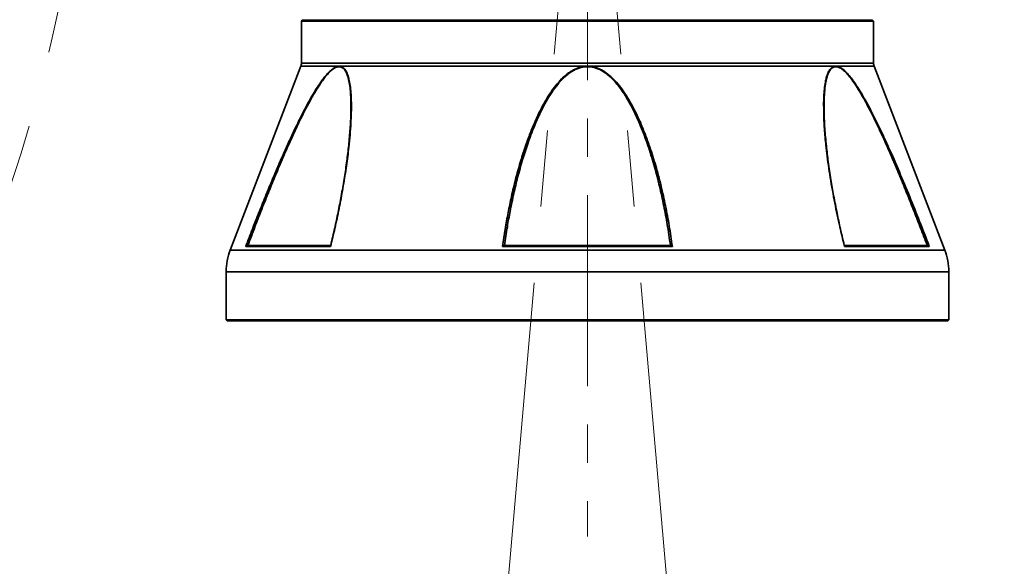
# Model space of a CAD drawing. Header units: millimetres. Extents: x 0 to 840, y 0 to 594.
# Tile 5 of 22: x 234 to 266, y 320 to 338. Entities that reach past the tile are written whole.
import ezdxf

# ---------------------------------------------------------------- set-up
doc = ezdxf.new("R2010")
doc.units = ezdxf.units.MM
doc.linetypes.add('CENTERX2', pattern=[20.32, 12.7, -2.54, 2.54, -2.54])
doc.linetypes.add('HIDDEN', pattern=[1.905, 1.27, -0.635])
doc.layers.get('0').update_dxf_attribs({"lineweight": 18})
for name, color, linetype, lineweight in [('中心线层', 6, 'CENTERX2', 25), ('标注层', 150, 'Continuous', 18), ('虚线层', 8, 'HIDDEN', 25)]:
    doc.layers.add(name, color=color, linetype=linetype, lineweight=lineweight)
doc.styles.add('SLDTEXTSTYLE1', font='txt', dxfattribs={"width": 0.7})
doc.dimstyles.new('SLDDIMSTYLE0', dxfattribs={"dimtxt": 7, "dimasz": 4, "dimexe": 0, "dimexo": 0.0625, "dimgap": 1.75, "dimtad": 0, "dimtih": 1, "dimtoh": 1, "dimdec": 4, "dimlfac": 10, "dimzin": 12, "dimdsep": 46, "dimtxsty": 'SLDTEXTSTYLE1', "dimcen": 0.09, "dimdle": 8, "dimazin": 3, "dimtfac": 1, "dimtdec": 3, "dimtofl": 0, "dimtmove": 0, "dimatfit": 3, "dimfxl": 1, "dimfrac": 2, "dimtolj": 1, "dimarcsym": 0})
doc.dimstyles.new('SLDDIMSTYLE1', dxfattribs={"dimtxt": 7, "dimasz": 4, "dimexe": 0, "dimexo": 0.0625, "dimgap": 1.75, "dimtad": 0, "dimtih": 1, "dimtoh": 1, "dimdec": 0, "dimlfac": 10, "dimrnd": 1e-09, "dimzin": 12, "dimdsep": 46, "dimtxsty": 'SLDTEXTSTYLE1', "dimcen": 0, "dimdle": 8, "dimadec": 0, "dimazin": 3, "dimtfac": 1, "dimtdec": 3, "dimtofl": 0, "dimtmove": 0, "dimatfit": 3, "dimfxl": 1, "dimfrac": 2, "dimtolj": 1, "dimarcsym": 0})

# ---------------------------------------------------------------- blocks, each defined once
blk = doc.blocks.new('*X24')
at = {"layer": '标注层'}
for points in [[(246.379, 280.108), (242.463, 281.067), (242.348, 280.074)], [(258.58, 280.108), (262.611, 280.074), (262.495, 281.067)]]:
    blk.add_hatch(color=7, dxfattribs=at).paths.add_polyline_path(points, flags=0)
at = {"layer": '标注层', "color": 7}
for start, end in [(90, 265), (275, 90)]:
    blk.add_arc((252.479, 349.837), 69.996, start, end, dxfattribs=at)
blk = doc.blocks.new('*X25')
at = {"layer": '标注层'}
blk.add_hatch(color=7, dxfattribs=at).paths.add_polyline_path([(302.292, 399.018), (305.49, 401.472), (304.787, 402.184)], flags=0)
at = {"layer": '标注层', "color": 7}
for p, q in [((302.292, 399.018), (319.846, 416.349)), ((319.846, 416.349), (341.365, 416.349))]:
    blk.add_line(p, q, dxfattribs=at)
at = {"layer": '标注层', "color": 7, "char_height": 7, "attachment_point": 1, "style": 'SLDTEXTSTYLE1'}
for s, insert, width in [('%%C', (320.846, 425.401), 6.56983), ('1400', (329.076, 425.372), 25.73184)]:
    blk.add_mtext(s, dxfattribs=dict(at, insert=insert, width=width))

msp = doc.modelspace()

# ---------------------------------------------------------------- linework, layer by layer
at = {"color": 7, "linetype": 'CENTERX2', "lineweight": 18}
for q in [(246.378323, 280.103191), (258.580185, 280.103191)]:
    msp.add_line((252.479254, 349.837152), q, dxfattribs=at)
at = {"color": 7, "linetype": 'Continuous', "lineweight": 35}
for p, q in [((243.009254, 338.317152), (242.979254, 338.287152)), ((242.979254, 338.287152), (242.979254, 336.892855)), ((261.979254, 338.287152), (242.979254, 338.287152)), ((261.949254, 338.317152), (243.009254, 338.317152)), ((261.979254, 338.287152), (261.949254, 338.317152)), ((261.979254, 336.892855), (261.979254, 338.287152)), ((242.959257, 336.785162), (240.612563, 330.683755)), ((244.186245, 336.768085), (244.278223, 336.768085)), ((244.282057, 336.785162), (244.188137, 336.785162)), ((252.385334, 336.785162), (244.282057, 336.785162)), ((252.573174, 336.785162), (252.385334, 336.785162)), ((252.387276, 336.768085), (252.571232, 336.768085)), ((260.676451, 336.785162), (252.573174, 336.785162)), ((260.770371, 336.785162), (260.676451, 336.785162)), ((260.680285, 336.768085), (260.772263, 336.768085)), ((264.345945, 330.683755), (261.99925, 336.785162)), ((241.128992, 330.805101), (243.946972, 330.805101)), ((241.187506, 330.837152), (243.947002, 330.837152)), ((243.952633, 330.837152), (243.947003, 330.837152)), ((249.661273, 330.805101), (255.297234, 330.805101)), ((249.719757, 330.837152), (255.238751, 330.837152)), ((261.011505, 330.837152), (261.005875, 330.837152)), ((261.011505, 330.837152), (263.771002, 330.837152)), ((261.011535, 330.805101), (263.829516, 330.805101)), ((240.479254, 329.965796), (240.479254, 328.367152)), ((264.479254, 328.367152), (264.479254, 329.965796)), ((240.479254, 328.367152), (240.509254, 328.337152)), ((264.479254, 328.367152), (240.479254, 328.367152)), ((264.449254, 328.337152), (240.509254, 328.337152)), ((264.449254, 328.337152), (264.479254, 328.367152))]:
    msp.add_line(p, q, dxfattribs=at)
at = {"color": 8, "linetype": 'Continuous', "lineweight": 35}
for p, q in [((242.979254, 336.892855), (261.979254, 336.892855)), ((244.188137, 336.785162), (242.959257, 336.785162)), ((261.99925, 336.785162), (260.770371, 336.785162)), ((264.345945, 330.683755), (240.612563, 330.683755)), ((243.965072, 330.882201), (243.946972, 330.805101)), ((260.990651, 330.895152), (261.011535, 330.805101)), ((246.479254, 329.965796), (240.479254, 329.965796)), ((264.479254, 329.965796), (246.479254, 329.965796))]:
    msp.add_line(p, q, dxfattribs=at)
at = {"color": 7, "linetype": 'CENTERX2', "lineweight": 18}
msp.add_circle((182.478921, 349.837152), 53.600001, dxfattribs=at)
at = {"color": 7, "linetype": 'Continuous', "lineweight": 35}
for centre, radius, start, end in [((242.679254, 336.892855), 0.3, 338.962489, 0), ((262.279254, 336.892855), 0.3, 180, 201.037511), ((244.242013, 336.77055), 0.055823, 164.8262759, 182.5312051), ((244.33501, 336.764305), 0.056913, 158.5031997, 176.1920758), ((250.896699, 336.607222), 1.499232, 6.1595222, 6.8163497), ((254.058309, 336.607614), 1.49571, 173.1826684, 173.8410141), ((260.623483, 336.764303), 0.056927, 3.809215, 21.4944409), ((260.716467, 336.770549), 0.05585, 357.4713311, 15.1667958), ((242.479254, 329.965796), 2, 158.962489, 180), ((262.479254, 329.965796), 2, 0, 21.037511)]:
    msp.add_arc(centre, radius, start, end, dxfattribs=at)
for points, knots in [([(241.128992, 330.805101), (241.202352, 330.996076), (241.346676, 331.371786), (241.565021, 331.924871), (241.788995, 332.480253), (242.017841, 333.033221), (242.250629, 333.578868), (242.467415, 334.069724), (242.668019, 334.507304), (242.860778, 334.911123), (243.054947, 335.297949), (243.236983, 335.63721), (243.399765, 335.918795), (243.546255, 336.152515), (243.674471, 336.335978), (243.780453, 336.470258), (243.861723, 336.562665), (243.957747, 336.657397), (244.068584, 336.745772), (244.149269, 336.772356), (244.188137, 336.785162)], [0, 0, 0, 0, 0.583990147, 1.148899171, 1.69515535, 2.291015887, 2.855613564, 3.389710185, 3.828188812, 4.240395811, 4.6841735, 5.090638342, 5.378331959, 5.662984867, 5.939514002, 6.090996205, 6.233085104, 6.366949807, 6.588279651, 6.793995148, 6.793995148, 6.793995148, 6.793995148]), ([(243.084615, 335.297947), (243.140367, 335.405178), (243.250725, 335.617433), (243.421582, 335.918333), (243.571418, 336.158328), (243.696217, 336.336914), (243.792481, 336.461165), (243.882447, 336.563557), (243.966207, 336.644074), (244.067846, 336.72551), (244.13963, 336.751323), (244.186245, 336.768085)], [0, 0, 0, 0, 0.319984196, 0.633383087, 0.934323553, 1.103725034, 1.259738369, 1.403344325, 1.530482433, 1.649612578, 1.87025207, 1.87025207, 1.87025207, 1.87025207]), ([(249.661273, 330.805101), (249.688608, 330.996076), (249.742386, 331.371786), (249.841401, 331.924871), (249.955989, 332.480253), (250.088083, 333.033221), (250.238628, 333.578868), (250.394132, 334.069724), (250.551532, 334.507304), (250.715382, 334.911123), (250.894486, 335.29795), (251.07776, 335.63721), (251.254988, 335.918795), (251.426004, 336.152515), (251.587554, 336.335978), (251.730485, 336.470258), (251.84571, 336.562666), (251.989425, 336.657396), (252.166166, 336.745772), (252.314081, 336.772356), (252.385334, 336.785162)], [0, 0, 0, 0, 0.589801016, 1.1603307, 1.712022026, 2.313811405, 2.88402686, 3.423437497, 3.866279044, 4.282587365, 4.730780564, 5.141289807, 5.431845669, 5.719330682, 5.998611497, 6.151600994, 6.295103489, 6.430300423, 6.653832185, 6.861594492, 6.861594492, 6.861594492, 6.861594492]), ([(250.940322, 335.297947), (250.995297, 335.405178), (251.104117, 335.617433), (251.289644, 335.918333), (251.465954, 336.158329), (251.624527, 336.336914), (251.754049, 336.461165), (251.882317, 336.563557), (252.009311, 336.644074), (252.171723, 336.72551), (252.30241, 336.751323), (252.387276, 336.768085)], [0, 0, 0, 0, 0.36629958, 0.725061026, 1.069560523, 1.263481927, 1.442076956, 1.606469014, 1.752009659, 1.888382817, 2.140958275, 2.140958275, 2.140958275, 2.140958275]), ([(252.571232, 336.768085), (252.65599, 336.750976), (252.835187, 336.714803), (253.040363, 336.591236), (253.204207, 336.461592), (253.333537, 336.337356), (253.467333, 336.186904), (253.604934, 336.007072), (253.745551, 335.795589), (253.886017, 335.55738), (253.972941, 335.386746), (254.018194, 335.297913)], [0, 0, 0, 0, 0.252582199, 0.534012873, 0.698193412, 0.876498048, 1.070044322, 1.302946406, 1.558640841, 1.837812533, 2.14098555, 2.14098555, 2.14098555, 2.14098555]), ([(252.573174, 336.785161), (252.644823, 336.772497), (252.754159, 336.753171), (252.892548, 336.694479), (253.002115, 336.636156), (253.114885, 336.561019), (253.230237, 336.468371), (253.37318, 336.333629), (253.534926, 336.149514), (253.70656, 335.914377), (253.883875, 335.631802), (254.066647, 335.292576), (254.244563, 334.907697), (254.407255, 334.506451), (254.576567, 334.035854), (254.753148, 333.470186), (254.925543, 332.817793), (255.073259, 332.152667), (255.199334, 331.481763), (255.264168, 331.033645), (255.297234, 330.805101)], [0, 0, 0, 0, 0.208745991, 0.318548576, 0.433763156, 0.569252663, 0.713100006, 0.866487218, 1.145895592, 1.434761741, 1.728271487, 2.13710756, 2.583264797, 2.996516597, 3.435977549, 4.087344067, 4.783463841, 5.477630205, 6.155766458, 6.861604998, 6.861604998, 6.861604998, 6.861604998]), ([(260.334961, 335.297947), (260.334184, 335.405178), (260.332645, 335.617433), (260.347316, 335.918333), (260.373791, 336.158329), (260.407562, 336.336914), (260.440822, 336.461165), (260.479124, 336.563557), (260.522358, 336.644074), (260.583131, 336.72551), (260.642034, 336.751323), (260.680285, 336.768085)], [0, 0, 0, 0, 0.269686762, 0.533823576, 0.787459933, 0.930233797, 1.061723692, 1.18275684, 1.289910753, 1.390314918, 1.576272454, 1.576272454, 1.576272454, 1.576272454]), ([(263.829516, 330.805101), (263.723515, 331.080333), (263.511257, 331.631461), (263.180235, 332.45649), (262.838298, 333.278898), (262.521957, 334.004158), (262.232239, 334.633539), (261.976389, 335.158292), (261.751546, 335.584679), (261.565251, 335.907915), (261.41784, 336.144102), (261.276033, 336.347952), (261.142861, 336.513962), (261.038598, 336.622525), (260.956472, 336.691742), (260.871908, 336.751647), (260.811149, 336.771702), (260.770372, 336.785161)], [0, 0, 0, 0, 0.841755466, 1.685537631, 2.533210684, 3.382125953, 3.948871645, 4.527248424, 5.076276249, 5.367551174, 5.6491815, 5.932015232, 6.157101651, 6.362092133, 6.472581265, 6.578267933, 6.793938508, 6.793938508, 6.793938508, 6.793938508]), ([(260.772263, 336.768085), (260.810398, 336.755195), (260.889897, 336.728325), (261.01213, 336.629032), (261.134791, 336.500195), (261.264434, 336.336041), (261.402545, 336.134798), (261.54641, 335.90086), (261.727988, 335.581309), (261.945942, 335.161909), (262.196105, 334.641753), (262.437691, 334.10944), (262.671301, 333.571786), (262.898883, 333.029575), (263.120576, 332.485415), (263.335277, 331.944808), (263.547525, 331.398994), (263.687439, 331.029271), (263.760143, 330.837152)], [0, 0, 0, 0, 0.201985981, 0.421068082, 0.621016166, 0.843036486, 1.119710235, 1.396639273, 1.686814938, 2.224928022, 2.788252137, 3.363211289, 3.90881508, 4.469056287, 5.044583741, 5.586362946, 6.128945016, 6.715870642, 6.715870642, 6.715870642, 6.715870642]), ([(241.198365, 330.837152), (241.276701, 331.043994), (241.419656, 331.421456), (241.644039, 331.997977), (241.861299, 332.543503), (242.09556, 333.116482), (242.326954, 333.665067), (242.576393, 334.233969), (242.823596, 334.77466), (243.001608, 335.131537), (243.084615, 335.297947)], [0, 0, 0, 0, 0.660751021, 1.20579076, 1.845975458, 2.412712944, 3.053996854, 3.62633303, 4.276943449, 4.845381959, 4.845381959, 4.845381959, 4.845381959]), ([(244.620811, 335.295693), (244.62087, 335.252983), (244.621161, 335.041698), (244.593819, 334.640762), (244.545894, 334.109693), (244.479073, 333.571718), (244.398507, 333.029594), (244.304887, 332.485411), (244.200346, 331.944809), (244.085038, 331.398994), (243.997906, 331.029271), (243.95263, 330.837152)], [0, 0, 0, 0, 0.139120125, 0.688218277, 1.248657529, 1.78048295, 2.326575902, 2.887569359, 3.41566631, 3.944546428, 4.516649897, 4.516649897, 4.516649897, 4.516649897]), ([(244.634361, 335.231107), (244.630933, 335.120003), (244.623658, 334.884184), (244.595356, 334.506278), (244.54932, 334.035928), (244.47693, 333.470161), (244.37378, 332.817802), (244.249829, 332.15266), (244.114888, 331.507421), (244.013673, 331.085027), (243.965072, 330.882201)], [0, 0, 0, 0, 0.355310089, 0.754146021, 1.1782768, 1.806921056, 2.478757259, 3.14870826, 3.803188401, 4.407762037, 4.407762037, 4.407762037, 4.407762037]), ([(249.724989, 330.837152), (249.754642, 331.043994), (249.808756, 331.421456), (249.912095, 331.997977), (250.024941, 332.543503), (250.162486, 333.116482), (250.314137, 333.665067), (250.497061, 334.233969), (250.696498, 334.77466), (250.862784, 335.131537), (250.940322, 335.297947)], [0, 0, 0, 0, 0.632956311, 1.155068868, 1.768324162, 2.311221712, 2.925529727, 3.473790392, 4.097032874, 4.641559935, 4.641559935, 4.641559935, 4.641559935]), ([(254.018194, 335.297913), (254.106592, 335.106662), (254.291863, 334.705828), (254.513269, 334.084623), (254.709041, 333.444677), (254.875139, 332.801771), (255.014296, 332.165022), (255.136518, 331.50857), (255.199757, 331.070846), (255.233519, 330.837152)], [0, 0, 0, 0, 0.624982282, 1.309879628, 1.96466702, 2.626782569, 3.301956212, 3.926327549, 4.641479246, 4.641479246, 4.641479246, 4.641479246]), ([(260.324321, 335.313172), (260.324211, 335.264847), (260.323713, 335.045503), (260.352176, 334.634526), (260.409506, 334.015573), (260.506779, 333.28717), (260.645431, 332.473554), (260.806705, 331.668082), (260.930643, 331.147303), (260.990651, 330.895152)], [0, 0, 0, 0, 0.157690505, 0.715750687, 1.280278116, 2.069973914, 2.926798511, 3.72622731, 4.476615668, 4.476615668, 4.476615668, 4.476615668]), ([(261.005878, 330.837152), (260.957195, 331.043994), (260.868355, 331.421456), (260.747309, 331.997977), (260.642897, 332.543503), (260.54618, 333.116482), (260.466436, 333.665067), (260.399923, 334.233969), (260.352157, 334.77466), (260.34043, 335.131537), (260.334961, 335.297947)], [0, 0, 0, 0, 0.616227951, 1.124541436, 1.721588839, 2.250138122, 2.848210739, 3.381981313, 3.988751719, 4.518887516, 4.518887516, 4.518887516, 4.518887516]), ([(241.187506, 330.837152), (241.181735, 330.83663), (241.168857, 330.835466), (241.153437, 330.828091), (241.139282, 330.818088), (241.132815, 330.809927), (241.128992, 330.805101)], [0, 0, 0, 0, 0.01549138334, 0.03457204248, 0.04871524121, 0.06918040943, 0.06918040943, 0.06918040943, 0.06918040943]), ([(243.946972, 330.805101), (243.944843, 330.80993), (243.941246, 330.818093), (243.939316, 330.828093), (243.940275, 330.835466), (243.944921, 330.83663), (243.947003, 330.837152)], [0, 0, 0, 0, 0.01103085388, 0.0186429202, 0.02891933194, 0.03726435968, 0.03726435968, 0.03726435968, 0.03726435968]), ([(249.719756, 330.837152), (249.716068, 330.83663), (249.707835, 330.835466), (249.693376, 330.828091), (249.67729, 330.818088), (249.667225, 330.809927), (249.661273, 330.805101)], [0, 0, 0, 0, 0.0151323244, 0.03377136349, 0.04758741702, 0.06757883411, 0.06757883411, 0.06757883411, 0.06757883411]), ([(255.297234, 330.805101), (255.291279, 330.80993), (255.281214, 330.818093), (255.265127, 330.828092), (255.250672, 330.835466), (255.242441, 330.83663), (255.238752, 330.837152)], [0, 0, 0, 0, 0.02000457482, 0.03380889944, 0.05244464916, 0.06757837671, 0.06757837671, 0.06757837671, 0.06757837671]), ([(261.011505, 330.837152), (261.013586, 330.83663), (261.018233, 330.835466), (261.019192, 330.828091), (261.017262, 330.818088), (261.013663, 330.809927), (261.011535, 330.805101)], [0, 0, 0, 0, 0.0083442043, 0.01862222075, 0.02624095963, 0.03726469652, 0.03726469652, 0.03726469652, 0.03726469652]), ([(263.829516, 330.805101), (263.82569, 330.80993), (263.819222, 330.818093), (263.805066, 330.828092), (263.789651, 330.835466), (263.776773, 330.83663), (263.771002, 330.837152)], [0, 0, 0, 0, 0.02047856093, 0.03461011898, 0.0536877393, 0.06918046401, 0.06918046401, 0.06918046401, 0.06918046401])]:
    msp.add_open_spline(points, degree=3, knots=knots, dxfattribs=at)
at = {"color": 8, "linetype": 'Continuous', "lineweight": 35}
for points, knots in [([(244.278223, 336.768085), (244.309922, 336.755195), (244.376003, 336.728325), (244.448428, 336.629031), (244.506206, 336.500197), (244.552696, 336.336033), (244.588111, 336.134836), (244.611433, 335.900718), (244.626154, 335.62322), (244.622765, 335.415495), (244.620811, 335.295693)], [0, 0, 0, 0, 0.153167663, 0.319298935, 0.470921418, 0.639281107, 0.849085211, 1.05908254, 1.279125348, 1.578951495, 1.578951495, 1.578951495, 1.578951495]), ([(244.282057, 336.785161), (244.314676, 336.772497), (244.364452, 336.753171), (244.418737, 336.694479), (244.458673, 336.636156), (244.495891, 336.561019), (244.529844, 336.46837), (244.566682, 336.333632), (244.599901, 336.149493), (244.624529, 335.914458), (244.638012, 335.631443), (244.641352, 335.402567), (244.635326, 335.254785), (244.634361, 335.231107)], [0, 0, 0, 0, 0.156909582, 0.239445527, 0.326049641, 0.427894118, 0.536020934, 0.651318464, 0.861343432, 1.078477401, 1.299102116, 1.606414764, 1.665048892, 1.665048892, 1.665048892, 1.665048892]), ([(260.676451, 336.785162), (260.643877, 336.772231), (260.576235, 336.74538), (260.50184, 336.645196), (260.442464, 336.515576), (260.394899, 336.350782), (260.358249, 336.147773), (260.334257, 335.912648), (260.319065, 335.635888), (260.322403, 335.430927), (260.324321, 335.313172)], [0, 0, 0, 0, 0.155935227, 0.323811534, 0.478026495, 0.647311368, 0.856452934, 1.071714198, 1.289166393, 1.58279507, 1.58279507, 1.58279507, 1.58279507])]:
    msp.add_open_spline(points, degree=3, knots=knots, dxfattribs=at)
at = {"layer": '中心线层', "color": 7, "linetype": 'CENTERX2', "lineweight": 18, "ltscale": 0.5}
msp.add_line((252.479254, 373.150419), (252.479254, 321.176053), dxfattribs=at)
at = {"layer": '虚线层', "color": 7, "linetype": 'CENTERX2'}
msp.add_arc((252.479254, 349.837152), 70.000333, 275, 98.6473497, dxfattribs=at)

# ---------------------------------------------------------------- dimensions: what is measured, and where the dimension line sits
at = {"layer": '标注层', "color": 7}
dim = msp.add_diameter_dim_2p(p1=(202.666245, 300.656762), p2=(302.292263, 399.017542), dimstyle='SLDDIMSTYLE1', override={"dimpost": '%%C<>', "dimsah": 1, "dimtzin": 12}, dxfattribs=at)
dim.commit()
dim.dimension.update_dxf_attribs({"geometry": '*X25', "text_midpoint": (325.139413, 421.574536), "dimtype": 163})
dim = msp.add_angular_dim_2l(base=(252.479254, 419.832662), line1=((246.378323, 280.103191), (252.479254, 349.837152)), line2=((258.580185, 280.103191), (252.479254, 349.837152)), dimstyle='SLDDIMSTYLE0', override={"dimtad": 0, "dimtih": 1, "dimtoh": 1, "dimsah": 1, "dimtdec": 2, "dimtzin": 12}, dxfattribs=at)
dim.commit()
dim.dimension.update_dxf_attribs({"geometry": '*X24', "text_midpoint": (252.479254, 419.832662), "dimtype": 162})

doc.saveas('drawing.dxf')
